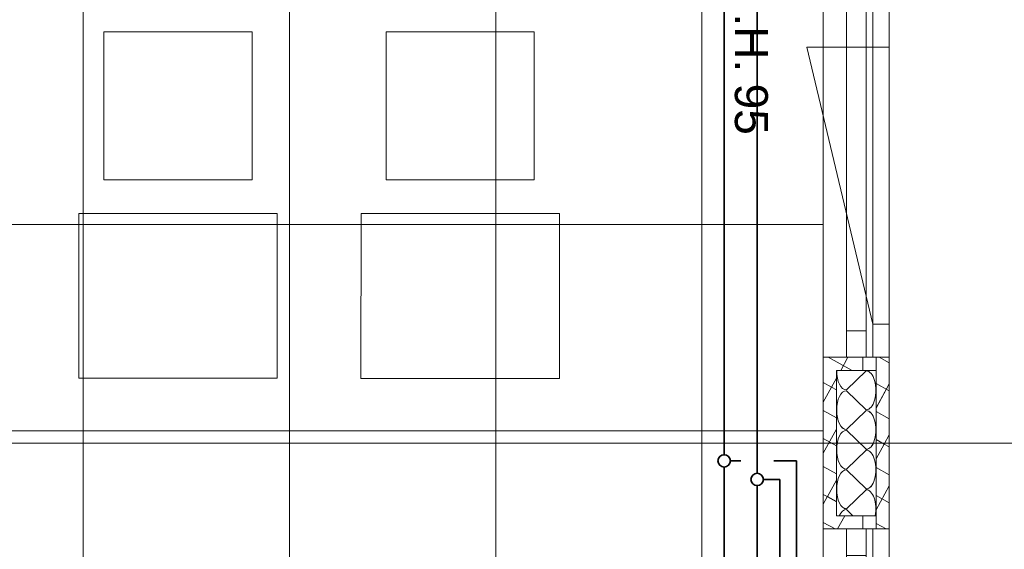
# Model space of a CAD drawing. Extents: x 229 to 926, y 37 to 878.
# Tile 47 of 194: x 621 to 681, y 209 to 241. Entities that reach past the tile are written whole.
import ezdxf
from ezdxf.lldxf.tags import DXFTag

# ---------------------------------------------------------------- set-up
doc = ezdxf.new("R2010")
doc.units = 0
doc.layers.get('0').update_dxf_attribs({"lineweight": 13})
doc.layers.add('A_BI_Aussenwand', color=5, linetype='Continuous', lineweight=18, true_color=0x0000ff, plot=False)
doc.layers.add('A_BI_Fenster', color=1, linetype='Continuous', lineweight=18, true_color=0xff0000, plot=False)
for name, color, linetype, lineweight in [('Ausstattung', 7, 'Continuous', 25), ('Axen', 7, 'Continuous', 25), ('Axen-A03ENJ5PI0', 7, 'Continuous', 25), ('Beschriftung', 7, 'Continuous', 25), ('Beschriftung-A03ENJ5NI0', 7, 'Continuous', 25), ('Deckenspiegel', 7, 'Continuous', 25), ('Fenster', 7, 'Continuous', 25), ('Fenster-A03ENJ5TI0', 7, 'Continuous', 25), ('Fullfläche', 7, 'Continuous', 25), ('Fullfläche-A03ENJ5QI0', 7, 'Continuous', 25), ('Wände', 7, 'Continuous', 25), ('Wände-A03ENJ5VI0', 7, 'Continuous', 25)]:
    doc.layers.add(name, color=color, linetype=linetype, lineweight=lineweight)
doc.layers.add('H_BI_Ruecklauf', color=5, linetype='fein_strichliert', lineweight=35, true_color=0x0000ff)
doc.layers.add('H_BI_Vorlauf', color=7, linetype='Continuous', lineweight=35, true_color=0xed0e24)
doc.styles.get("Standard").update_dxf_attribs({"font": 'arial.ttf'})
tags = doc.linetypes.add('ALL_S25', pattern=[0.001, 0, -0.001]).pattern_tags.tags
tags[6:7] = [DXFTag(74, 4), DXFTag(75, 0), DXFTag(340, '0'), DXFTag(46, 1.0), DXFTag(50, 0.0), DXFTag(44, 0.0), DXFTag(45, 0.0)]
tags[4:5] = [DXFTag(74, 4), DXFTag(75, 0), DXFTag(340, '0'), DXFTag(46, 1.0), DXFTag(50, 0.0), DXFTag(44, 0.0), DXFTag(45, 0.0)]
tags = doc.linetypes.add('ALL_S25-A03ENJ5XI0', pattern=[0.001, 0, -0.001]).pattern_tags.tags
tags[6:7] = [DXFTag(74, 4), DXFTag(75, 0), DXFTag(340, '0'), DXFTag(46, 1.0), DXFTag(50, 0.0), DXFTag(44, 0.0), DXFTag(45, 0.0)]
tags[4:5] = [DXFTag(74, 4), DXFTag(75, 0), DXFTag(340, '0'), DXFTag(46, 1.0), DXFTag(50, 0.0), DXFTag(44, 0.0), DXFTag(45, 0.0)]
tags = doc.linetypes.add('fein_strichliert', pattern=[4, 1, -2, 1]).pattern_tags.tags
tags[8:9] = [DXFTag(74, 4), DXFTag(75, 0), DXFTag(340, '0'), DXFTag(46, 0.0), DXFTag(50, 0.0), DXFTag(44, 0.0), DXFTag(45, 0.0)]
tags[6:7] = [DXFTag(74, 4), DXFTag(75, 0), DXFTag(340, '0'), DXFTag(46, 0.0), DXFTag(50, 0.0), DXFTag(44, 0.0), DXFTag(45, 0.0)]
tags[4:5] = [DXFTag(74, 4), DXFTag(75, 0), DXFTag(340, '0'), DXFTag(46, 0.0), DXFTag(50, 0.0), DXFTag(44, 0.0), DXFTag(45, 0.0)]
tags = doc.linetypes.add('VERDECKT2_S2', pattern=[0.0027, 0.002, -0.0007]).pattern_tags.tags
tags[6:7] = [DXFTag(74, 4), DXFTag(75, 0), DXFTag(340, '0'), DXFTag(46, 1.0), DXFTag(50, 0.0), DXFTag(44, 0.0), DXFTag(45, 0.0)]
tags[4:5] = [DXFTag(74, 4), DXFTag(75, 0), DXFTag(340, '0'), DXFTag(46, 1.0), DXFTag(50, 0.0), DXFTag(44, 0.0), DXFTag(45, 0.0)]
tags = doc.linetypes.add('VERDECKT2_S2-A03ENJ5ZI0', pattern=[0.0027, 0.002, -0.0007]).pattern_tags.tags
tags[6:7] = [DXFTag(74, 4), DXFTag(75, 0), DXFTag(340, '0'), DXFTag(46, 1.0), DXFTag(50, 0.0), DXFTag(44, 0.0), DXFTag(45, 0.0)]
tags[4:5] = [DXFTag(74, 4), DXFTag(75, 0), DXFTag(340, '0'), DXFTag(46, 1.0), DXFTag(50, 0.0), DXFTag(44, 0.0), DXFTag(45, 0.0)]

# ---------------------------------------------------------------- blocks, each defined once
blk = doc.blocks.new('Referenz-A03ENJ5LI0', base_point=(255.728, 65.704))
at = {"layer": 'Ausstattung', "color": 0, "lineweight": -2}
for p, q in [((626.439, 231.297), (626.44, 240.272)), ((626.44, 240.272), (635.415, 240.271)), ((635.415, 240.271), (635.414, 231.296)), ((643.542, 231.295), (643.543, 240.27)), ((643.543, 240.27), (652.518, 240.269)), ((652.518, 240.269), (652.517, 231.294)), ((635.414, 231.296), (626.439, 231.297)), ((652.517, 231.294), (643.542, 231.295)), ((624.914, 219.274), (624.915, 229.265)), ((624.915, 229.265), (636.938, 229.264)), ((636.938, 229.264), (636.937, 219.273)), ((642.017, 219.272), (642.018, 229.263)), ((642.018, 229.263), (654.041, 229.261)), ((654.041, 229.261), (654.04, 219.271)), ((636.937, 219.273), (624.914, 219.274)), ((654.04, 219.271), (642.017, 219.272))]:
    blk.add_line(p, q, dxfattribs=at)
at = {"layer": 'Axen', "color": 0, "linetype": 'ALL_S25', "lineweight": -2, "ltscale": 0.13}
for p, q in [((674.034, 66.032), (674.034, 801.546)), ((735.547, 215.346), (301.632, 215.346))]:
    blk.add_line(p, q, dxfattribs=at)
at = {"layer": 'Fenster', "color": 0, "lineweight": -2}
for p, q in [((673.034, 260.146), (673.034, 220.546)), ((674.034, 239.346), (673.034, 239.346)), ((673.034, 222.546), (674.034, 222.546)), ((674.034, 220.546), (670.034, 220.546)), ((674.034, 210.146), (670.034, 210.146)), ((673.034, 210.146), (673.034, 170.546))]:
    blk.add_line(p, q, dxfattribs=at)
at = {"layer": 'Fenster', "color": 0, "linetype": 'VERDECKT2_S2', "lineweight": -2, "ltscale": 0.13}
for p, q in [((669.034, 239.346), (673.034, 239.346)), ((673.034, 222.546), (669.034, 239.346))]:
    blk.add_line(p, q, dxfattribs=at)
at = {"layer": 'Fullfläche', "color": 0, "lineweight": -2}
for p, q in [((670.331, 220.546), (671.786, 219.746)), ((671.531, 220.546), (671.092, 219.746)), ((673.413, 220.546), (674.034, 220.205)), ((672.633, 219.722), (671.433, 218.57)), ((670.034, 219.014), (670.535, 218.738)), ((670.833, 219.273), (670.54, 218.739)), ((670.536, 218.736), (670.034, 217.821)), ((670.54, 218.737), (670.833, 218.576)), ((671.433, 218.522), (672.633, 217.37)), ((673.233, 218.951), (674.034, 218.511)), ((674.034, 218.933), (673.233, 217.474)), ((670.034, 217.32), (670.833, 216.88)), ((672.633, 217.322), (671.433, 216.17)), ((673.233, 217.257), (674.034, 216.817)), ((670.833, 216.192), (670.034, 214.736)), ((671.433, 216.122), (672.633, 214.97)), ((670.034, 215.626), (670.833, 215.186)), ((673.233, 215.561), (673.724, 215.291)), ((674.034, 215.848), (673.729, 215.292)), ((672.633, 214.922), (671.433, 213.77)), ((673.725, 215.289), (673.233, 214.393)), ((673.729, 215.29), (674.034, 215.123)), ((670.034, 213.932), (670.833, 213.492)), ((671.433, 213.722), (672.633, 212.57)), ((673.233, 213.867), (674.034, 213.427)), ((670.833, 213.108), (670.282, 212.103)), ((672.633, 212.522), (671.434, 211.37)), ((674.034, 212.767), (673.234, 211.309)), ((670.034, 212.236), (670.278, 212.102)), ((670.278, 212.1), (670.034, 211.654)), ((670.282, 212.101), (670.833, 211.798)), ((673.233, 212.173), (674.034, 211.733)), ((671.434, 211.322), (671.825, 210.946)), ((671.339, 210.946), (670.901, 210.146)), ((672.382, 210.946), (672.434, 210.918)), ((670.034, 210.542), (670.754, 210.146)), ((673.234, 210.479), (673.839, 210.146))]:
    blk.add_line(p, q, dxfattribs=at)
for centre, start_param, end_param in [((671.433, 219.746), 4.71244, 6.283185), ((672.633, 218.546), 0, 3.141593), ((671.433, 217.346), 3.141593, 4.712389), ((671.433, 217.346), 4.712389, 6.283185), ((672.633, 216.146), 0, 3.141593), ((671.433, 214.946), 3.141593, 4.712389), ((671.433, 214.946), 4.712389, 6.283185), ((672.633, 213.746), 0, 3.141593), ((671.433, 212.546), 3.141593, 4.712389), ((671.433, 212.546), 4.712389, 6.283185), ((672.634, 211.346), 1.223718, 3.141593), ((671.434, 210.146), 3.141593, 3.964206)]:
    blk.add_ellipse(centre, major_axis=(0, -1.176), ratio=0.5, start_param=start_param, end_param=end_param, dxfattribs=at)
at = {"layer": 'Wände', "color": 0, "lineweight": -2}
for p, q in [((670.034, 166.147), (670.034, 367.846)), ((674.034, 215.346), (674.034, 365.346)), ((672.433, 220.546), (672.433, 219.746)), ((673.233, 220.546), (673.234, 210.146)), ((670.834, 210.946), (670.833, 219.746)), ((670.833, 219.746), (673.233, 219.746)), ((674.034, 165.346), (674.034, 215.346)), ((671.034, 210.946), (670.834, 210.946)), ((673.234, 210.946), (671.034, 210.946)), ((672.434, 210.946), (672.434, 210.146))]:
    blk.add_line(p, q, dxfattribs=at)
at = {"layer": 'Beschriftung', "color": 0, "lineweight": -2, "char_height": 2, "attachment_point": 1, "rotation": 270.00001}
for s, insert in [('{\\fArial;B.R.H.}', (666.676, 246.045)), ('{\\fArial;95}', (666.676, 237.133))]:
    blk.add_mtext(s, dxfattribs=dict(at, insert=insert))
blk = doc.blocks.new('Referenz-A03ENJ62I0', base_point=(255.728, 65.706))
at = {"layer": 'Axen-A03ENJ5PI0', "color": 0, "linetype": 'ALL_S25-A03ENJ5XI0', "lineweight": -2, "ltscale": 0.13}
for p, q in [((674.033, 66.032), (674.033, 801.546)), ((735.547, 215.347), (301.632, 215.347))]:
    blk.add_line(p, q, dxfattribs=at)
at = {"layer": 'Deckenspiegel', "color": 0, "lineweight": -2}
for p, q in [((625.183, 412.847), (625.183, 169.348)), ((637.683, 412.847), (637.683, 169.348)), ((650.183, 412.847), (650.183, 169.348)), ((662.683, 412.847), (662.683, 169.348)), ((670.034, 169.348), (670.033, 412.847)), ((670.033, 228.598), (555.333, 228.597)), ((670.033, 216.098), (555.333, 216.097))]:
    blk.add_line(p, q, dxfattribs=at)
at = {"layer": 'Fenster-A03ENJ5TI0', "color": 0, "lineweight": -2}
for p, q in [((673.033, 260.147), (673.033, 220.547)), ((674.033, 239.347), (673.033, 239.347)), ((673.033, 222.547), (674.033, 222.547)), ((674.033, 220.547), (670.033, 220.547)), ((674.033, 210.147), (670.033, 210.147)), ((673.033, 210.147), (673.033, 170.547))]:
    blk.add_line(p, q, dxfattribs=at)
at = {"layer": 'Fenster-A03ENJ5TI0', "color": 0, "linetype": 'VERDECKT2_S2-A03ENJ5ZI0', "lineweight": -2, "ltscale": 0.13}
for p, q in [((669.033, 239.347), (673.033, 239.347)), ((673.033, 222.547), (669.033, 239.347))]:
    blk.add_line(p, q, dxfattribs=at)
at = {"layer": 'Fullfläche-A03ENJ5QI0', "color": 0, "lineweight": -2}
for p, q in [((670.33, 220.547), (671.785, 219.747)), ((671.531, 220.547), (671.091, 219.747)), ((673.412, 220.547), (674.033, 220.206)), ((672.632, 219.723), (671.432, 218.571)), ((670.033, 219.015), (670.535, 218.739)), ((670.832, 219.274), (670.539, 218.74)), ((670.535, 218.737), (670.033, 217.822)), ((670.539, 218.738), (670.832, 218.577)), ((671.432, 218.523), (672.632, 217.371)), ((673.232, 218.953), (674.033, 218.512)), ((674.033, 218.934), (673.232, 217.475)), ((670.033, 217.321), (670.832, 216.882)), ((672.632, 217.323), (671.432, 216.171)), ((673.232, 217.258), (674.033, 216.818)), ((670.832, 216.193), (670.033, 214.737)), ((671.432, 216.123), (672.632, 214.971)), ((670.033, 215.627), (670.832, 215.187)), ((673.232, 215.563), (673.724, 215.292)), ((674.033, 215.85), (673.728, 215.293)), ((672.632, 214.923), (671.433, 213.771)), ((673.724, 215.29), (673.233, 214.394)), ((673.728, 215.292), (674.033, 215.124)), ((670.033, 213.933), (670.833, 213.493)), ((671.433, 213.723), (672.633, 212.571)), ((673.233, 213.869), (674.033, 213.428)), ((670.833, 213.109), (670.281, 212.105)), ((672.633, 212.523), (671.433, 211.371)), ((674.033, 212.768), (673.233, 211.31)), ((670.033, 212.238), (670.277, 212.103)), ((670.278, 212.101), (670.033, 211.656)), ((670.282, 212.102), (670.833, 211.799)), ((673.233, 212.175), (674.033, 211.734)), ((671.433, 211.323), (671.825, 210.947)), ((671.339, 210.947), (670.9, 210.147)), ((672.382, 210.947), (672.433, 210.919)), ((670.033, 210.544), (670.753, 210.147)), ((673.233, 210.48), (673.839, 210.147))]:
    blk.add_line(p, q, dxfattribs=at)
for centre, start_param, end_param in [((671.432, 219.747), 4.71244, 6.283185), ((672.632, 218.547), 0, 3.141593), ((671.432, 217.347), 3.141593, 4.712389), ((671.432, 217.347), 4.712389, 6.283185), ((672.632, 216.147), 0, 3.141593), ((671.432, 214.947), 3.141593, 4.712389), ((671.432, 214.947), 4.712389, 6.283185), ((672.633, 213.747), 0, 3.141593), ((671.433, 212.547), 3.141593, 4.712389), ((671.433, 212.547), 4.712389, 6.283185), ((672.633, 211.347), 1.223718, 3.141593), ((671.433, 210.147), 3.141593, 3.964206)]:
    blk.add_ellipse(centre, major_axis=(0, -1.176), ratio=0.5, start_param=start_param, end_param=end_param, dxfattribs=at)
at = {"layer": 'Wände-A03ENJ5VI0', "color": 0, "lineweight": -2}
for p, q in [((670.033, 166.148), (670.033, 367.847)), ((674.033, 215.347), (674.033, 365.347)), ((672.432, 220.547), (672.432, 219.747)), ((673.232, 220.547), (673.233, 210.147)), ((670.833, 210.947), (670.832, 219.747)), ((670.832, 219.747), (673.232, 219.747)), ((674.033, 165.347), (674.033, 215.347)), ((671.033, 210.947), (670.833, 210.947)), ((673.233, 210.947), (671.033, 210.947)), ((672.433, 210.947), (672.433, 210.147))]:
    blk.add_line(p, q, dxfattribs=at)
at = {"layer": 'Beschriftung-A03ENJ5NI0', "color": 0, "lineweight": -2, "char_height": 2, "attachment_point": 1, "rotation": 270.00001}
for s, insert in [('{\\fArial;B.R.H.}', (666.675, 246.046)), ('{\\fArial;95}', (666.675, 237.134))]:
    blk.add_mtext(s, dxfattribs=dict(at, insert=insert))
blk = doc.blocks.new('Wand-A03ENJ6OI0', base_point=(670.033, 165.343))
at = {"color": 0, "linetype": 'ByBlock', "lineweight": -2, "ltscale": 0.18}
for p, q in [((670.033, 220.546), (670.033, 210.146)), ((674.033, 220.546), (674.033, 210.146))]:
    blk.add_line(p, q, dxfattribs=at)
blk = doc.blocks.new('Fenster-A03ENJ76I0', base_point=(670.033, 220.546))
at = {"color": 0, "linetype": 'ByBlock', "lineweight": -2, "ltscale": 0.18}
for p, q in [((670.033, 260.146), (670.033, 220.546)), ((670.033, 260.146), (674.033, 260.146)), ((671.433, 260.146), (671.433, 220.546)), ((672.633, 260.146), (672.633, 220.546)), ((674.033, 260.146), (674.033, 220.546)), ((671.433, 258.546), (672.633, 258.546)), ((671.433, 222.146), (672.633, 222.146)), ((670.033, 220.546), (674.033, 220.546))]:
    blk.add_line(p, q, dxfattribs=at)
at = {"color": 0, "linetype": 'fein_strichliert', "lineweight": -2, "ltscale": 0.18}
blk.add_line((671.433, 220.546), (672.633, 220.546), dxfattribs=at)
blk = doc.blocks.new('Fenster-A03ENJ78I0', base_point=(670.033, 170.546))
at = {"color": 0, "linetype": 'ByBlock', "lineweight": -2, "ltscale": 0.18}
for p, q in [((670.033, 210.146), (670.033, 170.546)), ((670.033, 210.146), (674.033, 210.146)), ((671.433, 210.146), (671.433, 170.546)), ((672.633, 210.146), (672.633, 170.546)), ((674.033, 210.146), (674.033, 170.546)), ((671.433, 208.546), (672.633, 208.546)), ((671.433, 172.146), (672.633, 172.146)), ((670.033, 170.546), (674.033, 170.546))]:
    blk.add_line(p, q, dxfattribs=at)
at = {"color": 0, "linetype": 'fein_strichliert', "lineweight": -2, "ltscale": 0.18}
blk.add_line((671.433, 170.546), (672.633, 170.546), dxfattribs=at)
blk = doc.blocks.new('Mapress Edelstahl Rohr 14401-A03ENJBEI0', base_point=(664.403, 200.943))
at = {"color": 0, "linetype": 'ByBlock', "lineweight": -2, "ltscale": 0.35}
for p, q in [((665.028, 214.271), (664.403, 214.271)), ((668.409, 214.271), (667.028, 214.271)), ((668.409, 200.943), (668.409, 214.271))]:
    blk.add_line(p, q, dxfattribs=at)
blk = doc.blocks.new('Mapress Edelstahl Rohr 14401-A03ENJBGI0', base_point=(666.403, 200.243))
at = {"color": 0, "linetype": 'ByBlock', "lineweight": -2, "ltscale": 0.35}
for p, q in [((667.409, 213.147), (666.403, 213.147)), ((667.409, 200.243), (667.409, 213.147)), ((668.409, 200.243), (667.409, 200.243))]:
    blk.add_line(p, q, dxfattribs=at)
blk = doc.blocks.new('Mapress Edelstahl Rohr 14401-A03ENJBWI0', base_point=(664.028, 214.646))
at = {"color": 0, "linetype": 'ByBlock', "lineweight": -2, "ltscale": 0.35}
blk.add_line((664.028, 214.646), (664.028, 313.896), dxfattribs=at)
blk = doc.blocks.new('Mapress Edelstahl Rohr 14401-A03ENJBYI0', base_point=(666.028, 213.522))
at = {"color": 0, "linetype": 'ByBlock', "lineweight": -2, "ltscale": 0.35}
blk.add_line((666.028, 213.522), (666.028, 312.772), dxfattribs=at)
blk = doc.blocks.new('T-Stück-A03ENJC2I0', base_point=(663.653, 213.896))
at = {"color": 0, "lineweight": -2}
blk.add_circle((664.028, 214.271), 0.375, dxfattribs=at)
blk = doc.blocks.new('T-Stück-A03ENJC4I0', base_point=(665.653, 212.772))
at = {"color": 0, "linetype": 'Continuous', "lineweight": -2, "ltscale": 0.35}
blk.add_circle((666.028, 213.147), 0.375, dxfattribs=at)
blk = doc.blocks.new('Mapress Edelstahl Rohr 14401-A03ENJG0I0', base_point=(548.069, 173.846))
at = {"color": 0, "linetype": 'ByBlock', "lineweight": -2, "ltscale": 0.35}
blk.add_line((664.028, 173.846), (664.028, 213.896), dxfattribs=at)
blk = doc.blocks.new('Mapress Edelstahl Rohr 14401-A03ENJGAI0', base_point=(548.694, 171.846))
at = {"color": 0, "linetype": 'ByBlock', "lineweight": -2, "ltscale": 0.35}
blk.add_line((666.028, 171.846), (666.028, 212.772), dxfattribs=at)

msp = doc.modelspace()

# ---------------------------------------------------------------- block references
at = {"color": 251, "lineweight": 13, "ltscale": 0.13, "true_color": 0x606060}
for name, p in [('Referenz-A03ENJ5LI0', (255.728, 65.704)), ('Referenz-A03ENJ62I0', (255.728, 65.706))]:
    msp.add_blockref(name, p, dxfattribs=at)
at = {"layer": 'A_BI_Aussenwand', "ltscale": 0.18}
msp.add_blockref('Wand-A03ENJ6OI0', (670.033, 165.343), dxfattribs=at)
at = {"layer": 'A_BI_Fenster', "ltscale": 0.18}
for name, p in [('Fenster-A03ENJ76I0', (670.033, 220.546)), ('Fenster-A03ENJ78I0', (670.033, 170.546))]:
    msp.add_blockref(name, p, dxfattribs=at)
at = {"layer": 'H_BI_Ruecklauf', "ltscale": 0.35}
for name, p in [('Mapress Edelstahl Rohr 14401-A03ENJBYI0', (666.028, 213.522)), ('T-Stück-A03ENJC4I0', (665.653, 212.772)), ('Mapress Edelstahl Rohr 14401-A03ENJBGI0', (666.403, 200.243)), ('Mapress Edelstahl Rohr 14401-A03ENJGAI0', (548.694, 171.846))]:
    msp.add_blockref(name, p, dxfattribs=at)
at = {"layer": 'H_BI_Vorlauf', "ltscale": 0.35}
for name, p in [('Mapress Edelstahl Rohr 14401-A03ENJBWI0', (664.028, 214.646)), ('T-Stück-A03ENJC2I0', (663.653, 213.896)), ('Mapress Edelstahl Rohr 14401-A03ENJBEI0', (664.403, 200.943)), ('Mapress Edelstahl Rohr 14401-A03ENJG0I0', (548.069, 173.846))]:
    msp.add_blockref(name, p, dxfattribs=at)

doc.saveas('drawing.dxf')
